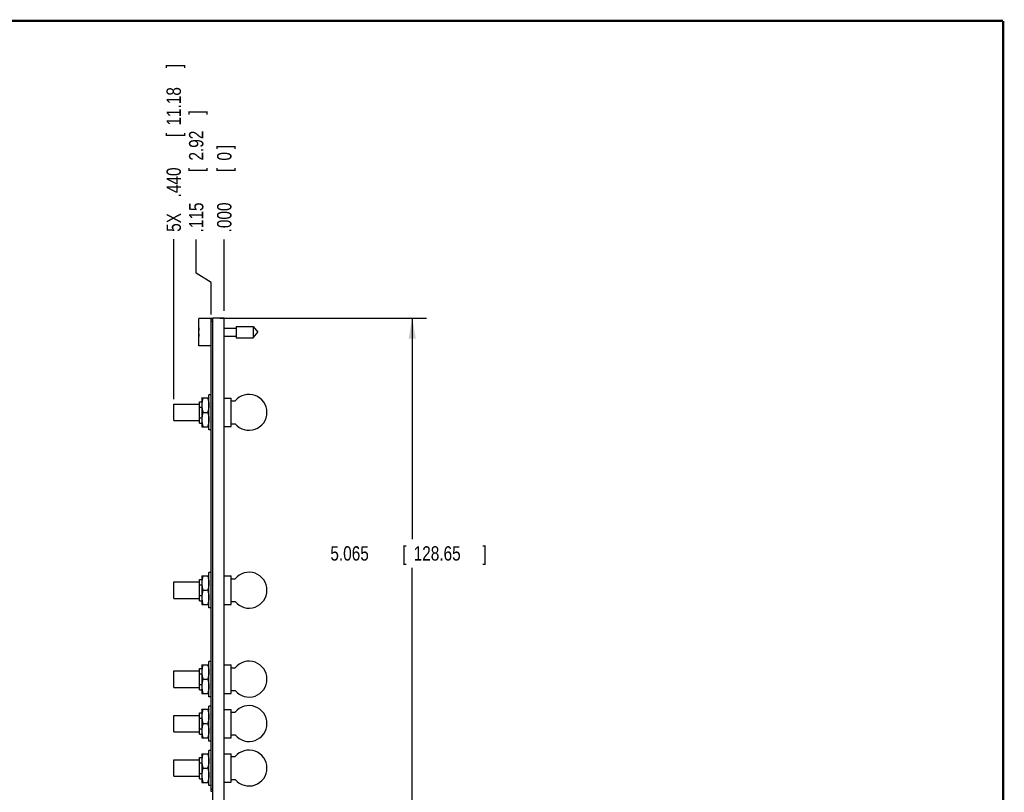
# Model space of a CAD drawing. Header units: inches. Extents: x 0.2 to 16.8, y 0.1 to 10.8.
# Tile 11 of 11: x 8.2 to 16.8, y 4 to 10.8. Entities that reach past the tile are written whole.
import ezdxf

# ---------------------------------------------------------------- set-up
doc = ezdxf.new("R2010")
doc.units = ezdxf.units.IN
doc.header["$LTSCALE"] = 0.935
doc.header["$MEASUREMENT"] = 0
doc.layers.get('0').update_dxf_attribs({"linetype": 'CONTINUOUS'})
doc.layers.add('DIMENSIONS', color=7, linetype='CONTINUOUS')
doc.styles.get("Standard").update_dxf_attribs({"font": 'txt', "width": 0.8})
doc.dimstyles.new('DIMSTYLE_1', dxfattribs={"dimtxt": 0.125, "dimasz": 0.18, "dimexe": 0.18, "dimexo": 0.0625, "dimgap": 0.09, "dimtad": 0, "dimtih": 1, "dimtoh": 1, "dimdec": 3, "dimzin": 4, "dimdsep": 46, "dimtxsty": 'STANDARD', "dimblk": '_FILLED', "dimblk1": '_FILLED', "dimblk2": '_FILLED', "dimcen": 0.09, "dimadec": 0, "dimazin": 0, "dimtp": 0.005, "dimtm": 0.005, "dimtfac": 1, "dimtdec": 3, "dimtofl": 0, "dimtmove": 0, "dimatfit": 3, "dimldrblk": '_FILLED', "dimfxl": 1, "dimtolj": 1, "dimtzin": 4, "dimarcsym": 0})
doc.dimstyles.new('DIMSTYLE_2', dxfattribs={"dimtxt": 0.125, "dimasz": 0.18, "dimexe": 0.18, "dimexo": 0.0625, "dimgap": 0.09, "dimtad": 0, "dimtih": 1, "dimtoh": 1, "dimdec": 3, "dimzin": 4, "dimdsep": 46, "dimtxsty": 'STANDARD', "dimblk": '_FILLED', "dimblk1": '_FILLED', "dimblk2": '_FILLED', "dimcen": 0.09, "dimadec": 0, "dimazin": 0, "dimtp": 0.005, "dimtm": 0.005, "dimtfac": 1, "dimtdec": 3, "dimtofl": 0, "dimtmove": 0, "dimatfit": 3, "dimldrblk": '_FILLED', "dimfxl": 1, "dimtolj": 1, "dimtzin": 4, "dimarcsym": 0})

# ---------------------------------------------------------------- blocks, each defined once
blk = doc.blocks.new('*D0')
at = {"layer": 'DIMENSIONS', "color": 2, "linetype": 'CONTINUOUS'}
for p, q in [((9.7272, 8.5626), (9.7272, 8.8546)), ((9.8564, 8.4797), (9.7272, 8.5626)), ((9.8564, 8.2038), (9.8564, 8.4797))]:
    blk.add_line(p, q, dxfattribs=at)
at = {"layer": 'DIMENSIONS', "color": 2, "linetype": 'CONTINUOUS', "width": 0.8}
for s, p in [(']', (9.7897, 9.9421)), ('2.92', (9.7897, 9.5421)), ('[', (9.7897, 9.4421)), ('.115', (9.7897, 8.9171))]:
    blk.add_text(s, height=0.125, rotation=90, dxfattribs=at).set_placement(p)
blk = doc.blocks.new('_FILLED')
at = {"color": 0, "linetype": 'BYBLOCK'}
blk.add_solid([(0, 0), (-1, 0.174), (-1, -0.174)], dxfattribs=at)
blk = doc.blocks.new('*D1')
at = {"layer": 'DIMENSIONS', "color": 2, "linetype": 'CONTINUOUS'}
blk.add_line((9.5314, 7.4644), (9.5314, 8.8595), dxfattribs=at)
at = {"layer": 'DIMENSIONS', "color": 2, "linetype": 'CONTINUOUS', "width": 0.8}
for s, p in [(']', (9.5939, 10.347)), ('11.18', (9.5939, 9.847)), ('[', (9.5939, 9.747)), ('.440', (9.5939, 9.222)), ('5X ', (9.5939, 8.922))]:
    blk.add_text(s, height=0.125, rotation=90, dxfattribs=at).set_placement(p)
blk = doc.blocks.new('*D2')
at = {"layer": 'DIMENSIONS', "color": 2, "linetype": 'CONTINUOUS'}
blk.add_line((9.9714, 8.2338), (9.9714, 8.8546), dxfattribs=at)
at = {"layer": 'DIMENSIONS', "color": 2, "linetype": 'CONTINUOUS', "width": 0.8}
for s, p in [(']', (10.0339, 9.6421)), ('0', (10.0339, 9.5421)), ('[', (10.0339, 9.4421)), ('.000', (10.0339, 8.9171))]:
    blk.add_text(s, height=0.125, rotation=90, dxfattribs=at).set_placement(p)
blk = doc.blocks.new('*D14')
at = {"layer": 'DIMENSIONS', "color": 2, "linetype": 'CONTINUOUS'}
for p, q in [((9.9339, 8.1713), (11.7324, 8.1713)), ((11.6074, 8.1713), (11.6074, 6.248)), ((11.6074, 3.1064), (11.6074, 5.998)), ((9.9339, 3.1064), (11.7324, 3.1064))]:
    blk.add_line(p, q, dxfattribs=at)
at = {"layer": 'DIMENSIONS', "color": 2, "linetype": 'CONTINUOUS', "xscale": 0.18, "yscale": 0.18, "zscale": 0.18}
for p, rotation in [((11.6074, 8.1713), 90), ((11.6074, 3.1064), 270)]:
    blk.add_blockref('_FILLED', p, dxfattribs=dict(at, rotation=rotation))
at = {"layer": 'DIMENSIONS', "color": 2, "linetype": 'CONTINUOUS', "width": 0.8}
for s, p in [('5.065', (10.8949, 6.0605)), ('[', (11.5199, 6.0605)), ('128.65', (11.6199, 6.0605)), (']', (12.2199, 6.0605))]:
    blk.add_text(s, height=0.125, dxfattribs=at).set_placement(p)

msp = doc.modelspace()

# ---------------------------------------------------------------- linework, layer by layer
at = {"color": 7, "linetype": 'CONTINUOUS'}
for p, q in [((9.7514, 7.9308), (9.7514, 8.1678)), ((9.8714, 8.1678), (9.7514, 8.1678)), ((9.8564, 4.0513), (9.8564, 8.1613)), ((9.8714, 8.1613), (9.8564, 8.1613)), ((9.8714, 8.1413), (9.8564, 8.1413)), ((9.8714, 3.7283), (9.8714, 8.1713)), ((9.9714, 8.1713), (9.8714, 8.1713)), ((9.9714, 3.7254), (9.9714, 8.1713)), ((9.7514, 8.0631), (9.7494, 8.0631)), ((9.9714, 8.0843), (10.0751, 8.0843)), ((10.0751, 8.0985), (10.0751, 8.0001)), ((10.0751, 8.0985), (10.2232, 8.0985)), ((10.2232, 8.0985), (10.2232, 8.0001)), ((10.2232, 8.0985), (10.2645, 8.0493)), ((9.7494, 8.0355), (9.7514, 8.0355)), ((9.9714, 8.0142), (10.0751, 8.0142)), ((10.0751, 8.0001), (10.2232, 8.0001)), ((10.2232, 8.0001), (10.2645, 8.0493)), ((9.8564, 7.9308), (9.7514, 7.9308)), ((9.7754, 7.4746), (9.776, 7.4756)), ((9.7754, 7.4746), (9.7754, 7.2266)), ((9.776, 7.4756), (9.8379, 7.4756)), ((9.8379, 7.4756), (9.8384, 7.4746)), ((9.8384, 7.1976), (9.8384, 7.5036)), ((9.8564, 7.5036), (9.8384, 7.5036)), ((9.9714, 7.4746), (10.0309, 7.4746)), ((10.0309, 7.2266), (10.0309, 7.4746)), ((9.5314, 7.2791), (9.5314, 7.4221)), ((9.5314, 7.4221), (9.7564, 7.4221)), ((9.7564, 7.2576), (9.7564, 7.4436)), ((9.7564, 7.4436), (9.7754, 7.4436)), ((9.7564, 7.3972), (9.7754, 7.3972)), ((10.0309, 7.4497), (10.0663, 7.4497)), ((9.7564, 7.3041), (9.7754, 7.3041)), ((9.7872, 7.3506), (9.8267, 7.3506)), ((9.5314, 7.2791), (9.7564, 7.2791)), ((9.7564, 7.2576), (9.7754, 7.2576)), ((9.7754, 7.2266), (9.776, 7.2256)), ((9.776, 7.2256), (9.8379, 7.2256)), ((9.8379, 7.2256), (9.8384, 7.2266)), ((9.9714, 7.2266), (10.0309, 7.2266)), ((10.0309, 7.2516), (10.0663, 7.2516)), ((9.8564, 7.1976), (9.8384, 7.1976)), ((9.7754, 5.9266), (9.776, 5.9276)), ((9.7754, 5.9266), (9.7754, 5.6786)), ((9.776, 5.9276), (9.8379, 5.9276)), ((9.8379, 5.9276), (9.8384, 5.9266)), ((9.8384, 5.6496), (9.8384, 5.9556)), ((9.8564, 5.9556), (9.8384, 5.9556)), ((9.9714, 5.9266), (10.0309, 5.9266)), ((10.0309, 5.6786), (10.0309, 5.9266)), ((9.5314, 5.7311), (9.5314, 5.8741)), ((9.5314, 5.8741), (9.7564, 5.8741)), ((9.7564, 5.7096), (9.7564, 5.8956)), ((9.7564, 5.8956), (9.7754, 5.8956)), ((9.7564, 5.8492), (9.7754, 5.8492)), ((10.0309, 5.9017), (10.0663, 5.9017)), ((9.7564, 5.7561), (9.7754, 5.7561)), ((9.7872, 5.8026), (9.8267, 5.8026)), ((9.5314, 5.7311), (9.7564, 5.7311)), ((9.7564, 5.7096), (9.7754, 5.7096)), ((9.7754, 5.6786), (9.776, 5.6776)), ((9.776, 5.6776), (9.8379, 5.6776)), ((9.8379, 5.6776), (9.8384, 5.6786)), ((9.9714, 5.6786), (10.0309, 5.6786)), ((10.0309, 5.7036), (10.0663, 5.7036)), ((9.8564, 5.6496), (9.8384, 5.6496)), ((9.7754, 5.1526), (9.776, 5.1536)), ((9.7754, 5.1526), (9.7754, 4.9046)), ((9.776, 5.1536), (9.8379, 5.1536)), ((9.8379, 5.1536), (9.8384, 5.1526)), ((9.8564, 5.1816), (9.8384, 5.1816)), ((9.8384, 4.8756), (9.8384, 5.1816)), ((9.9714, 5.1526), (10.0309, 5.1526)), ((10.0309, 4.9046), (10.0309, 5.1526)), ((9.5314, 5.1001), (9.7564, 5.1001)), ((9.5314, 4.9571), (9.5314, 5.1001)), ((9.7564, 5.1216), (9.7754, 5.1216)), ((9.7564, 4.9356), (9.7564, 5.1216)), ((9.7564, 5.0752), (9.7754, 5.0752)), ((10.0309, 5.1277), (10.0663, 5.1277)), ((9.7564, 4.9821), (9.7754, 4.9821)), ((9.7872, 5.0286), (9.8267, 5.0286)), ((9.5314, 4.9571), (9.7564, 4.9571)), ((9.7564, 4.9356), (9.7754, 4.9356)), ((9.7754, 4.9046), (9.776, 4.9036)), ((9.776, 4.9036), (9.8379, 4.9036)), ((9.8379, 4.9036), (9.8384, 4.9046)), ((9.9714, 4.9046), (10.0309, 4.9046)), ((10.0309, 4.9296), (10.0663, 4.9296)), ((9.8564, 4.8756), (9.8384, 4.8756)), ((9.5314, 4.7131), (9.7564, 4.7131)), ((9.5314, 4.5701), (9.5314, 4.7131)), ((9.7564, 4.7346), (9.7754, 4.7346)), ((9.7564, 4.5486), (9.7564, 4.7346)), ((9.7754, 4.7656), (9.776, 4.7666)), ((9.7754, 4.7656), (9.7754, 4.5176)), ((9.776, 4.7666), (9.8379, 4.7666)), ((9.8379, 4.7666), (9.8384, 4.7656)), ((9.8564, 4.7946), (9.8384, 4.7946)), ((9.8384, 4.4886), (9.8384, 4.7946)), ((9.9714, 4.7656), (10.0309, 4.7656)), ((10.0309, 4.5176), (10.0309, 4.7656)), ((10.0309, 4.7407), (10.0663, 4.7407)), ((9.7564, 4.6882), (9.7754, 4.6882)), ((9.7872, 4.6416), (9.8267, 4.6416)), ((9.5314, 4.5701), (9.7564, 4.5701)), ((9.7564, 4.5951), (9.7754, 4.5951)), ((9.7564, 4.5486), (9.7754, 4.5486)), ((10.0309, 4.5426), (10.0663, 4.5426)), ((9.7754, 4.5176), (9.776, 4.5166)), ((9.776, 4.5166), (9.8379, 4.5166)), ((9.8379, 4.5166), (9.8384, 4.5176)), ((9.8564, 4.4886), (9.8384, 4.4886)), ((9.9714, 4.5176), (10.0309, 4.5176)), ((9.7754, 4.3786), (9.776, 4.3796)), ((9.7754, 4.3786), (9.7754, 4.1306)), ((9.776, 4.3796), (9.8379, 4.3796)), ((9.8379, 4.3796), (9.8384, 4.3786)), ((9.8564, 4.4076), (9.8384, 4.4076)), ((9.8384, 4.1016), (9.8384, 4.4076)), ((9.9714, 4.3786), (10.0309, 4.3786)), ((10.0309, 4.1306), (10.0309, 4.3786)), ((9.5314, 4.3261), (9.7564, 4.3261)), ((9.5314, 4.1831), (9.5314, 4.3261)), ((9.7564, 4.3476), (9.7754, 4.3476)), ((9.7564, 4.1616), (9.7564, 4.3476)), ((9.7564, 4.3012), (9.7754, 4.3012)), ((10.0309, 4.3537), (10.0663, 4.3537)), ((9.7564, 4.2081), (9.7754, 4.2081)), ((9.7872, 4.2546), (9.8267, 4.2546)), ((9.5314, 4.1831), (9.7564, 4.1831)), ((9.7564, 4.1616), (9.7754, 4.1616)), ((9.7754, 4.1306), (9.776, 4.1296)), ((9.776, 4.1296), (9.8379, 4.1296)), ((9.8379, 4.1296), (9.8384, 4.1306)), ((9.9714, 4.1306), (10.0309, 4.1306)), ((10.0309, 4.1556), (10.0663, 4.1556)), ((9.8564, 4.1016), (9.8384, 4.1016)), ((9.8714, 4.0713), (9.8564, 4.0713)), ((9.8714, 4.0513), (9.8564, 4.0513))]:
    msp.add_line(p, q, dxfattribs=at)
at = {"color": 7, "linetype": 'CONTINUOUS', "const_width": 0.02}
for points in [[(16.75, 10.7586), (0.25, 10.7586)], [(16.75, 0.2586), (16.75, 10.7586)]]:
    msp.add_lwpolyline(points, dxfattribs=at)
at = {"color": 7, "linetype": 'CONTINUOUS'}
for centre, radius, start, end in [((10.0618, 8.0493), 0.3127, 172.94319, 177.47432), ((10.0618, 8.0493), 0.3127, 182.52568, 187.0613), ((10.1872, 7.3506), 0.1562, 219.33702, 140.66298), ((10.1872, 5.8026), 0.1562, 219.33702, 140.66298), ((10.1872, 5.0286), 0.1562, 219.33702, 140.66298), ((10.1872, 4.6416), 0.1562, 219.33702, 140.66298), ((10.1872, 4.2546), 0.1562, 219.33702, 140.66298)]:
    msp.add_arc(centre, radius, start, end, dxfattribs=at)
for points in [[(9.7872, 7.4756), (9.7858, 7.4715), (9.7833, 7.4633), (9.7801, 7.4509), (9.7778, 7.4384), (9.7764, 7.4258), (9.7759, 7.4131), (9.7764, 7.4005), (9.7778, 7.3879), (9.7801, 7.3754), (9.7833, 7.363), (9.7858, 7.3547), (9.7872, 7.3506)], [(9.8267, 7.4756), (9.8281, 7.4715), (9.8306, 7.4633), (9.8337, 7.4509), (9.8361, 7.4384), (9.8375, 7.4258), (9.838, 7.4131), (9.8375, 7.4005), (9.8361, 7.3879), (9.8337, 7.3754), (9.8306, 7.363), (9.8281, 7.3547), (9.8267, 7.3506)], [(9.7872, 7.3506), (9.7858, 7.3465), (9.7833, 7.3383), (9.7801, 7.3259), (9.7778, 7.3134), (9.7764, 7.3008), (9.7759, 7.2881), (9.7764, 7.2755), (9.7778, 7.2629), (9.7801, 7.2504), (9.7833, 7.238), (9.7858, 7.2297), (9.7872, 7.2256)], [(9.8267, 7.3506), (9.8281, 7.3465), (9.8306, 7.3383), (9.8337, 7.3259), (9.8361, 7.3134), (9.8375, 7.3008), (9.838, 7.2881), (9.8375, 7.2755), (9.8361, 7.2629), (9.8337, 7.2504), (9.8306, 7.238), (9.8281, 7.2297), (9.8267, 7.2256)], [(9.7872, 5.9276), (9.7858, 5.9235), (9.7833, 5.9153), (9.7801, 5.9029), (9.7778, 5.8904), (9.7764, 5.8778), (9.7759, 5.8651), (9.7764, 5.8525), (9.7778, 5.8399), (9.7801, 5.8274), (9.7833, 5.815), (9.7858, 5.8067), (9.7872, 5.8026)], [(9.8267, 5.9276), (9.8281, 5.9235), (9.8306, 5.9153), (9.8337, 5.9029), (9.8361, 5.8904), (9.8375, 5.8778), (9.838, 5.8651), (9.8375, 5.8525), (9.8361, 5.8399), (9.8337, 5.8274), (9.8306, 5.815), (9.8281, 5.8067), (9.8267, 5.8026)], [(9.7872, 5.8026), (9.7858, 5.7985), (9.7833, 5.7903), (9.7801, 5.7779), (9.7778, 5.7654), (9.7764, 5.7528), (9.7759, 5.7401), (9.7764, 5.7275), (9.7778, 5.7149), (9.7801, 5.7024), (9.7833, 5.69), (9.7858, 5.6817), (9.7872, 5.6776)], [(9.8267, 5.8026), (9.8281, 5.7985), (9.8306, 5.7903), (9.8337, 5.7779), (9.8361, 5.7654), (9.8375, 5.7528), (9.838, 5.7401), (9.8375, 5.7275), (9.8361, 5.7149), (9.8337, 5.7024), (9.8306, 5.69), (9.8281, 5.6817), (9.8267, 5.6776)], [(9.7872, 5.1536), (9.7858, 5.1495), (9.7833, 5.1413), (9.7801, 5.1289), (9.7778, 5.1164), (9.7764, 5.1038), (9.7759, 5.0911), (9.7764, 5.0785), (9.7778, 5.0659), (9.7801, 5.0534), (9.7833, 5.041), (9.7858, 5.0327), (9.7872, 5.0286)], [(9.8267, 5.1536), (9.8281, 5.1495), (9.8306, 5.1413), (9.8337, 5.1289), (9.8361, 5.1164), (9.8375, 5.1038), (9.838, 5.0911), (9.8375, 5.0785), (9.8361, 5.0659), (9.8337, 5.0534), (9.8306, 5.041), (9.8281, 5.0327), (9.8267, 5.0286)], [(9.7872, 5.0286), (9.7858, 5.0245), (9.7833, 5.0163), (9.7801, 5.0039), (9.7778, 4.9914), (9.7764, 4.9788), (9.7759, 4.9661), (9.7764, 4.9535), (9.7778, 4.9409), (9.7801, 4.9284), (9.7833, 4.916), (9.7858, 4.9077), (9.7872, 4.9036)], [(9.8267, 5.0286), (9.8281, 5.0245), (9.8306, 5.0163), (9.8337, 5.0039), (9.8361, 4.9914), (9.8375, 4.9788), (9.838, 4.9661), (9.8375, 4.9535), (9.8361, 4.9409), (9.8337, 4.9284), (9.8306, 4.916), (9.8281, 4.9077), (9.8267, 4.9036)], [(9.7872, 4.7666), (9.7858, 4.7625), (9.7833, 4.7543), (9.7801, 4.7419), (9.7778, 4.7294), (9.7764, 4.7168), (9.7759, 4.7041), (9.7764, 4.6915), (9.7778, 4.6789), (9.7801, 4.6664), (9.7833, 4.654), (9.7858, 4.6457), (9.7872, 4.6416)], [(9.8267, 4.7666), (9.8281, 4.7625), (9.8306, 4.7543), (9.8337, 4.7419), (9.8361, 4.7294), (9.8375, 4.7168), (9.838, 4.7041), (9.8375, 4.6915), (9.8361, 4.6789), (9.8337, 4.6664), (9.8306, 4.654), (9.8281, 4.6457), (9.8267, 4.6416)], [(9.7872, 4.6416), (9.7858, 4.6375), (9.7833, 4.6293), (9.7801, 4.6169), (9.7778, 4.6044), (9.7764, 4.5918), (9.7759, 4.5791), (9.7764, 4.5665), (9.7778, 4.5539), (9.7801, 4.5414), (9.7833, 4.529), (9.7858, 4.5207), (9.7872, 4.5166)], [(9.8267, 4.6416), (9.8281, 4.6375), (9.8306, 4.6293), (9.8337, 4.6169), (9.8361, 4.6044), (9.8375, 4.5918), (9.838, 4.5791), (9.8375, 4.5665), (9.8361, 4.5539), (9.8337, 4.5414), (9.8306, 4.529), (9.8281, 4.5207), (9.8267, 4.5166)], [(9.7872, 4.3796), (9.7858, 4.3755), (9.7833, 4.3673), (9.7801, 4.3549), (9.7778, 4.3424), (9.7764, 4.3298), (9.7759, 4.3171), (9.7764, 4.3045), (9.7778, 4.2919), (9.7801, 4.2794), (9.7833, 4.267), (9.7858, 4.2587), (9.7872, 4.2546)], [(9.8267, 4.3796), (9.8281, 4.3755), (9.8306, 4.3673), (9.8337, 4.3549), (9.8361, 4.3424), (9.8375, 4.3298), (9.838, 4.3171), (9.8375, 4.3045), (9.8361, 4.2919), (9.8337, 4.2794), (9.8306, 4.267), (9.8281, 4.2587), (9.8267, 4.2546)], [(9.7872, 4.2546), (9.7858, 4.2505), (9.7833, 4.2423), (9.7801, 4.2299), (9.7778, 4.2174), (9.7764, 4.2048), (9.7759, 4.1921), (9.7764, 4.1795), (9.7778, 4.1669), (9.7801, 4.1544), (9.7833, 4.142), (9.7858, 4.1337), (9.7872, 4.1296)], [(9.8267, 4.2546), (9.8281, 4.2505), (9.8306, 4.2423), (9.8337, 4.2299), (9.8361, 4.2174), (9.8375, 4.2048), (9.838, 4.1921), (9.8375, 4.1795), (9.8361, 4.1669), (9.8337, 4.1544), (9.8306, 4.142), (9.8281, 4.1337), (9.8267, 4.1296)]]:
    msp.add_open_spline(points, degree=3, knots=[0, 0, 0, 0, 0.102026, 0.20215, 0.301632, 0.40087, 0.5, 0.59913, 0.698368, 0.79785, 0.897974, 1, 1, 1, 1], dxfattribs=at)

# ---------------------------------------------------------------- dimensions: what is measured, and where the dimension line sits
at = {"layer": 'DIMENSIONS', "color": 2, "linetype": 'CONTINUOUS'}
dim = msp.add_ordinate_dim(feature_location=(9.5314, 7.4644), offset=(0, 1.3951), dtype=1, origin=(9.9714, 8.1713), text='5X <>', dimstyle='DIMSTYLE_1', dxfattribs=at)
dim.commit()
dim.dimension.update_dxf_attribs({"geometry": '*D1', "text_midpoint": (9.5314, 9.6845)})
for feature_location, offset, dtype, picture, middle in [((9.8564430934, 8.2037774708), (-0.1292277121, 0.6508097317), 0, '*D0', (9.7272153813, 9.4795872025)), ((9.9714430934, 8.2337774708), (0, 0.6208097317), 1, '*D2', (9.9714430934, 9.3295872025))]:
    dim = msp.add_ordinate_dim(feature_location=feature_location, offset=offset, dtype=dtype, origin=(9.9714430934, 8.1712774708), dimstyle='DIMSTYLE_1', dxfattribs=at)
    dim.commit()
    dim.dimension.update_dxf_attribs({"geometry": picture, "text_midpoint": middle})
dim = msp.add_linear_dim(base=(11.6074, 8.1713), p1=(9.9339, 3.1064), p2=(9.9339, 8.1713), angle=90, dimstyle='DIMSTYLE_2', dxfattribs=at)
dim.commit()
dim.dimension.update_dxf_attribs({"geometry": '*D14', "text_midpoint": (11.6074, 6.123), "dimtype": 160})

doc.saveas('drawing.dxf')
